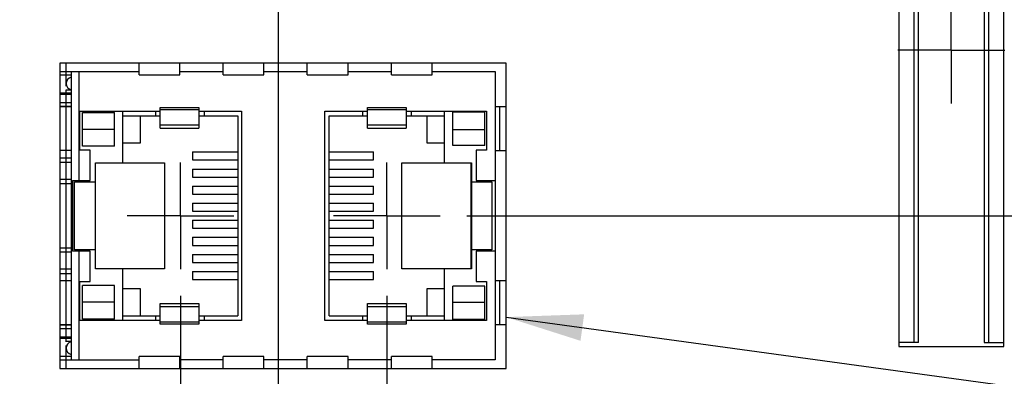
# Model space of a CAD drawing. Header units: inches. Extents: x 0.2 to 16.8, y 0.2 to 10.8.
# Tile 4 of 15: x 7.731 to 10.035, y 5.854 to 6.69. Entities that reach past the tile are written whole.
import ezdxf

# ---------------------------------------------------------------- set-up
doc = ezdxf.new("R2010")
doc.units = ezdxf.units.IN
doc.header["$LTSCALE"] = 0.935
doc.header["$MEASUREMENT"] = 0
doc.linetypes.add('CENTER', pattern=[0.6, 0.375, -0.075, 0.075, -0.075])
doc.layers.get('0').update_dxf_attribs({"linetype": 'CONTINUOUS'})
for name, color, linetype in [('02___PRT_ALL_AXES', 7, 'CONTINUOUS'), ('DATUMCURVES', 7, 'CONTINUOUS'), ('DEFAULT_1', 7, 'CENTER'), ('DETAIL', 7, 'CONTINUOUS'), ('DIMENSIONS', 7, 'CONTINUOUS')]:
    doc.layers.add(name, color=color, linetype=linetype)
doc.styles.get("Standard").update_dxf_attribs({"font": 'txt', "width": 0.8})
doc.dimstyles.new('DIMSTYLE_1', dxfattribs={"dimtxt": 0.125, "dimasz": 0.18, "dimexe": 0.125, "dimexo": 0.0625, "dimgap": 0.09, "dimtad": 0, "dimtih": 1, "dimtoh": 1, "dimdec": 3, "dimzin": 4, "dimdsep": 46, "dimtxsty": 'STANDARD', "dimblk": '_FILLED', "dimblk1": '_FILLED', "dimblk2": '_FILLED', "dimcen": 0.09, "dimadec": 0, "dimazin": 0, "dimtp": 0.01, "dimtm": 0.01, "dimtfac": 1, "dimtdec": 3, "dimtofl": 0, "dimtmove": 0, "dimatfit": 3, "dimldrblk": '_FILLED', "dimfxl": 1, "dimtolj": 1, "dimtzin": 4, "dimarcsym": 0})
doc.dimstyles.get("Standard").update_dxf_attribs({"dimtxt": 0.125, "dimasz": 0.18, "dimexe": 0.125, "dimexo": 0.0625, "dimgap": 0.09, "dimtad": 0, "dimtih": 1, "dimtoh": 1, "dimdec": 3, "dimzin": 4, "dimdsep": 46, "dimtxsty": 'STANDARD', "dimblk": '_FILLED', "dimblk1": '_FILLED', "dimblk2": '_FILLED', "dimcen": 0.09, "dimadec": 0, "dimazin": 0, "dimtol": 1, "dimtp": 0.01, "dimtm": 0.01, "dimtfac": 1, "dimtdec": 3, "dimtofl": 0, "dimtmove": 0, "dimatfit": 3, "dimldrblk": '_FILLED', "dimfxl": 1, "dimtolj": 1, "dimtzin": 4, "dimarcsym": 0})

# ---------------------------------------------------------------- blocks, each defined once
blk = doc.blocks.new('*D3')
at = {"layer": 'DIMENSIONS', "color": 2, "linetype": 'CONTINUOUS'}
blk.add_line((9.1926, 6.9554), (11.0347, 6.9554), dxfattribs=at)
at = {"layer": 'DIMENSIONS', "color": 2, "linetype": 'CONTINUOUS', "insert": (11.0972, 7.0179), "char_height": 0.125, "width": 1.325, "attachment_point": 1, "line_spacing_factor": 0.9}
blk.add_mtext('3.603{\\Ftxt.shx;\\W1.000000;\\H0.125000; }[91.51]', dxfattribs=at)
blk = doc.blocks.new('_FILLED')
at = {"color": 0, "linetype": 'BYBLOCK'}
blk.add_solid([(0, 0), (-1, 0.174), (-1, -0.174)], dxfattribs=at)
blk = doc.blocks.new('*D4')
at = {"layer": 'DIMENSIONS', "color": 2, "linetype": 'CONTINUOUS'}
blk.add_line((8.7775, 6.2304), (11.0347, 6.2304), dxfattribs=at)
at = {"layer": 'DIMENSIONS', "color": 2, "linetype": 'CONTINUOUS', "insert": (11.0972, 6.2929), "char_height": 0.125, "width": 1.225, "attachment_point": 1, "line_spacing_factor": 0.9}
blk.add_mtext('2.878{\\Ftxt.shx;\\W1.000000;\\H0.125000; }[73.1]', dxfattribs=at)
blk = doc.blocks.new('*D13')
at = {"layer": 'DIMENSIONS', "color": 2, "linetype": 'CONTINUOUS'}
blk.add_line((8.1069, 6.0429), (8.1069, 2.4701), dxfattribs=at)
at = {"layer": 'DIMENSIONS', "color": 2, "linetype": 'CONTINUOUS', "insert": (8.0444, 2.4076), "char_height": 0.125, "width": 1.325, "attachment_point": 3, "rotation": 90, "line_spacing_factor": 0.9}
blk.add_mtext('1.717{\\Ftxt.shx;\\W1.000000;\\H0.125000; }[43.62]', dxfattribs=at)
blk = doc.blocks.new('*D14')
at = {"layer": 'DIMENSIONS', "color": 2, "linetype": 'CONTINUOUS'}
blk.add_line((8.59, 6.0429), (8.59, 2.4701), dxfattribs=at)
at = {"layer": 'DIMENSIONS', "color": 2, "linetype": 'CONTINUOUS', "insert": (8.5275, 2.4076), "char_height": 0.125, "width": 1.325, "attachment_point": 3, "rotation": 90, "line_spacing_factor": 0.9}
blk.add_mtext('1.234{\\Ftxt.shx;\\W1.000000;\\H0.125000; }[31.35]', dxfattribs=at)
blk = doc.blocks.new('*D24')
at = {"layer": 'DIMENSIONS', "color": 2, "linetype": 'CONTINUOUS'}
blk.add_line((8.3358, 6.7679), (8.3358, 2.4701), dxfattribs=at)
at = {"layer": 'DIMENSIONS', "color": 2, "linetype": 'CONTINUOUS', "insert": (8.2733, 2.4076), "char_height": 0.125, "width": 1.325, "attachment_point": 3, "rotation": 90, "line_spacing_factor": 0.9}
blk.add_mtext('1.489{\\Ftxt.shx;\\W1.000000;\\H0.125000; }[37.81]', dxfattribs=at)
blk = doc.blocks.new('*D25')
at = {"layer": 'DIMENSIONS', "color": 2, "linetype": 'CONTINUOUS'}
blk.add_line((7.7519, 7.4019), (6.4429, 7.4019), dxfattribs=at)
at = {"layer": 'DIMENSIONS', "color": 2, "linetype": 'CONTINUOUS', "insert": (6.3804, 7.4644), "char_height": 0.125, "width": 1.425, "attachment_point": 3, "line_spacing_factor": 0.9}
blk.add_mtext('4.049{\\Ftxt.shx;\\W1.000000;\\H0.125000; }[102.85]', dxfattribs=at)

msp = doc.modelspace()

# ---------------------------------------------------------------- linework, layer by layer
at = {"color": 7, "linetype": 'CONTINUOUS'}
for p, q in [((9.7884, 7.3124), (9.7884, 5.9244)), ((10.0344, 5.9244), (10.0344, 7.3124)), ((9.8244, 5.9334), (9.8244, 7.3034)), ((9.8344, 5.9334), (9.8344, 7.3034)), ((9.9884, 7.3034), (9.9884, 5.9334)), ((9.9984, 7.3034), (9.9984, 5.9334)), ((7.8244, 6.588), (7.8244, 5.873)), ((8.8694, 6.588), (7.8244, 6.588)), ((8.0103, 6.5604), (8.0103, 6.588)), ((8.1055, 6.5604), (8.1055, 6.588)), ((8.2071, 6.5604), (8.2071, 6.588)), ((8.3024, 6.5604), (8.3024, 6.588)), ((8.404, 6.5604), (8.404, 6.588)), ((8.4992, 6.5604), (8.4992, 6.588)), ((8.6008, 6.5604), (8.6008, 6.588)), ((8.6961, 6.5604), (8.6961, 6.588)), ((8.8694, 5.873), (8.8694, 6.588)), ((7.8244, 6.5682), (8.0103, 6.5682)), ((7.8244, 6.5604), (7.8515, 6.5604)), ((7.8515, 6.5682), (7.8515, 5.8927)), ((7.8692, 6.5682), (7.8692, 6.3131)), ((8.0103, 6.5604), (8.1055, 6.5604)), ((8.1055, 6.5682), (8.2071, 6.5682)), ((8.2071, 6.5604), (8.3024, 6.5604)), ((8.3024, 6.5682), (8.404, 6.5682)), ((8.404, 6.5604), (8.4992, 6.5604)), ((8.4992, 6.5682), (8.6008, 6.5682)), ((8.6008, 6.5604), (8.6961, 6.5604)), ((8.6961, 6.5682), (8.8433, 6.5682)), ((8.8433, 6.5682), (8.8433, 5.8927)), ((7.8394, 6.518), (7.8394, 6.5251)), ((7.8515, 6.5251), (7.8394, 6.5251)), ((7.8515, 6.518), (7.8244, 6.518)), ((7.8515, 6.5145), (7.8244, 6.5145)), ((7.8515, 6.4948), (7.8244, 6.4948)), ((7.8244, 6.487), (7.8515, 6.487)), ((7.8515, 6.4856), (7.8244, 6.4856)), ((7.8387, 6.4856), (7.8387, 6.3832)), ((8.0598, 6.4359), (8.0598, 6.484)), ((8.0598, 6.484), (8.1499, 6.484)), ((8.1499, 6.4788), (8.0598, 6.4788)), ((8.1499, 6.484), (8.1499, 6.4359)), ((8.5448, 6.4359), (8.5448, 6.484)), ((8.5448, 6.484), (8.635, 6.484)), ((8.635, 6.4788), (8.5448, 6.4788)), ((8.635, 6.484), (8.635, 6.4359)), ((8.8694, 6.4856), (8.8433, 6.4856)), ((8.8544, 6.3828), (8.8544, 6.4856)), ((7.8712, 6.3844), (7.8712, 6.4755)), ((7.8712, 6.4755), (8.0598, 6.4755)), ((7.8776, 6.3936), (7.8776, 6.4724)), ((7.8776, 6.4724), (7.9524, 6.4724)), ((7.9524, 6.3936), (7.9524, 6.4724)), ((7.9725, 6.3545), (7.9725, 6.4755)), ((7.9725, 6.4649), (8.0598, 6.4649)), ((8.0126, 6.4649), (8.0126, 6.4005)), ((8.0496, 6.4649), (8.0496, 6.4755)), ((8.1499, 6.4755), (8.2499, 6.4755)), ((8.1499, 6.4649), (8.2414, 6.4649)), ((8.1634, 6.4649), (8.1634, 6.4755)), ((8.2414, 6.4649), (8.2414, 5.996)), ((8.2499, 6.4755), (8.2499, 5.9854)), ((8.4448, 5.9854), (8.4448, 6.4755)), ((8.4448, 6.4755), (8.5448, 6.4755)), ((8.4555, 5.996), (8.4555, 6.4649)), ((8.4555, 6.4649), (8.5448, 6.4649)), ((8.5335, 6.4755), (8.5335, 6.4649)), ((8.635, 6.4755), (8.8236, 6.4755)), ((8.635, 6.4649), (8.7244, 6.4649)), ((8.6473, 6.4755), (8.6473, 6.4649)), ((8.6843, 6.4005), (8.6843, 6.4649)), ((8.7244, 6.4755), (8.7244, 6.3545)), ((8.7445, 6.395), (8.7445, 6.4738)), ((8.7445, 6.4738), (8.8193, 6.4738)), ((8.8193, 6.395), (8.8193, 6.4738)), ((8.8236, 6.4755), (8.8236, 6.3844)), ((7.9524, 6.433), (7.8776, 6.433)), ((8.0598, 6.4438), (8.1499, 6.4438)), ((8.0598, 6.4359), (8.1499, 6.4359)), ((8.5448, 6.4438), (8.635, 6.4438)), ((8.5448, 6.4359), (8.635, 6.4359)), ((8.7445, 6.433), (8.8193, 6.433)), ((7.8956, 6.3844), (7.8712, 6.3844)), ((7.9524, 6.3936), (7.8776, 6.3936)), ((7.8956, 6.3131), (7.8956, 6.3844)), ((8.0126, 6.4005), (7.9725, 6.4005)), ((8.7244, 6.4005), (8.6843, 6.4005)), ((8.8193, 6.395), (8.7445, 6.395)), ((8.7992, 6.3844), (8.7992, 6.3131)), ((8.8236, 6.3844), (8.7992, 6.3844)), ((7.8515, 6.3832), (7.8244, 6.3832)), ((7.8515, 6.3653), (7.8244, 6.3653)), ((8.1355, 6.3801), (8.1355, 6.3612)), ((8.1355, 6.3801), (8.2414, 6.3801)), ((8.1355, 6.3612), (8.2414, 6.3612)), ((8.4555, 6.3801), (8.5592, 6.3801)), ((8.4555, 6.3612), (8.5592, 6.3612)), ((8.5592, 6.3612), (8.5592, 6.3801)), ((8.8694, 6.3828), (8.8433, 6.3828)), ((7.8515, 6.3554), (7.8244, 6.3554)), ((7.9083, 6.1064), (7.9083, 6.3545)), ((7.9083, 6.3545), (8.0697, 6.3545)), ((8.0697, 6.3545), (8.0697, 6.1064)), ((8.1355, 6.3401), (8.1355, 6.3212)), ((8.1355, 6.3401), (8.2414, 6.3401)), ((8.4555, 6.3401), (8.5592, 6.3401)), ((8.5592, 6.3212), (8.5592, 6.3401)), ((8.6251, 6.1064), (8.6251, 6.3545)), ((8.6251, 6.3545), (8.7886, 6.3545)), ((8.7865, 6.3545), (8.7865, 6.1064)), ((8.7886, 6.3545), (8.7886, 6.1064)), ((7.8515, 6.3153), (7.8244, 6.3153)), ((8.1355, 6.3212), (8.2414, 6.3212)), ((8.4555, 6.3212), (8.5592, 6.3212)), ((7.8515, 6.3054), (7.8244, 6.3054)), ((7.8544, 6.3131), (7.8544, 6.1478)), ((7.8544, 6.3131), (7.8956, 6.3131)), ((7.8593, 6.1505), (7.8593, 6.3104)), ((7.8593, 6.3104), (7.9083, 6.3104)), ((8.1355, 6.3001), (8.1355, 6.2812)), ((8.1355, 6.3001), (8.2414, 6.3001)), ((8.4555, 6.3001), (8.5592, 6.3001)), ((8.5592, 6.2812), (8.5592, 6.3001)), ((8.7886, 6.3104), (8.8355, 6.3104)), ((8.7992, 6.3131), (8.8433, 6.3131)), ((8.8355, 6.3104), (8.8355, 6.1505)), ((8.1355, 6.2812), (8.2414, 6.2812)), ((8.4555, 6.2812), (8.5592, 6.2812)), ((8.1355, 6.2601), (8.1355, 6.2412)), ((8.1355, 6.2601), (8.2414, 6.2601)), ((8.4555, 6.2601), (8.5592, 6.2601)), ((8.5592, 6.2412), (8.5592, 6.2601)), ((8.1355, 6.2412), (8.2414, 6.2412)), ((8.4555, 6.2412), (8.5592, 6.2412)), ((8.1355, 6.2201), (8.1355, 6.2012)), ((8.1355, 6.2201), (8.2414, 6.2201)), ((8.1355, 6.2012), (8.2414, 6.2012)), ((8.4555, 6.2201), (8.5592, 6.2201)), ((8.4555, 6.2012), (8.5592, 6.2012)), ((8.5592, 6.2012), (8.5592, 6.2201)), ((8.1355, 6.1801), (8.1355, 6.1612)), ((8.1355, 6.1801), (8.2414, 6.1801)), ((8.4555, 6.1801), (8.5592, 6.1801)), ((8.5592, 6.1612), (8.5592, 6.1801)), ((7.8244, 6.1554), (7.8515, 6.1554)), ((8.1355, 6.1612), (8.2414, 6.1612)), ((8.4555, 6.1612), (8.5592, 6.1612)), ((7.8515, 6.1456), (7.8244, 6.1456)), ((7.8956, 6.1478), (7.8544, 6.1478)), ((7.9083, 6.1505), (7.8593, 6.1505)), ((7.8692, 6.1478), (7.8692, 5.8927)), ((7.8956, 6.0765), (7.8956, 6.1478)), ((8.1355, 6.1401), (8.1355, 6.1212)), ((8.1355, 6.1401), (8.2414, 6.1401)), ((8.4555, 6.1401), (8.5592, 6.1401)), ((8.5592, 6.1212), (8.5592, 6.1401)), ((8.8355, 6.1505), (8.7886, 6.1505)), ((8.7992, 6.1478), (8.7992, 6.0765)), ((8.8433, 6.1478), (8.7992, 6.1478)), ((8.1355, 6.1212), (8.2414, 6.1212)), ((8.4555, 6.1212), (8.5592, 6.1212)), ((7.8515, 6.1054), (7.8244, 6.1054)), ((7.8244, 6.0956), (7.8515, 6.0956)), ((8.0697, 6.1064), (7.9083, 6.1064)), ((7.9725, 5.9854), (7.9725, 6.1064)), ((8.1355, 6.1001), (8.1355, 6.0812)), ((8.1355, 6.1001), (8.2414, 6.1001)), ((8.4555, 6.1001), (8.5592, 6.1001)), ((8.5592, 6.0812), (8.5592, 6.1001)), ((8.7886, 6.1064), (8.6251, 6.1064)), ((8.7244, 6.1064), (8.7244, 5.9854)), ((7.8515, 6.0777), (7.8244, 6.0777)), ((7.8387, 6.0777), (7.8387, 5.9753)), ((7.8712, 5.9854), (7.8712, 6.0765)), ((7.8712, 6.0765), (7.8956, 6.0765)), ((7.8776, 5.9885), (7.8776, 6.0673)), ((7.9524, 6.0673), (7.8776, 6.0673)), ((7.9524, 5.9885), (7.9524, 6.0673)), ((8.1355, 6.0812), (8.2414, 6.0812)), ((8.4555, 6.0812), (8.5592, 6.0812)), ((8.7445, 5.9871), (8.7445, 6.0659)), ((8.8193, 6.0659), (8.7445, 6.0659)), ((8.7992, 6.0765), (8.8236, 6.0765)), ((8.8193, 5.9871), (8.8193, 6.0659)), ((8.8236, 6.0765), (8.8236, 5.9854)), ((8.8694, 6.0781), (8.8433, 6.0781)), ((8.8544, 5.9753), (8.8544, 6.0781)), ((7.9725, 6.0604), (8.0126, 6.0604)), ((8.0126, 6.0604), (8.0126, 5.996)), ((8.6843, 5.996), (8.6843, 6.0604)), ((8.6843, 6.0604), (8.7244, 6.0604)), ((7.9524, 6.0279), (7.8776, 6.0279)), ((8.0598, 5.9769), (8.0598, 6.025)), ((8.0598, 6.025), (8.1499, 6.025)), ((8.1499, 6.0171), (8.0598, 6.0171)), ((8.1499, 6.025), (8.1499, 5.9769)), ((8.5448, 5.9769), (8.5448, 6.025)), ((8.5448, 6.025), (8.635, 6.025)), ((8.635, 6.0171), (8.5448, 6.0171)), ((8.635, 6.025), (8.635, 5.9769)), ((8.7445, 6.0279), (8.8193, 6.0279)), ((7.9725, 5.996), (8.0598, 5.996)), ((8.0496, 5.9854), (8.0496, 5.996)), ((8.1499, 5.996), (8.2414, 5.996)), ((8.1634, 5.9854), (8.1634, 5.996)), ((8.4555, 5.996), (8.5448, 5.996)), ((8.5335, 5.996), (8.5335, 5.9854)), ((8.635, 5.996), (8.7244, 5.996)), ((8.6473, 5.996), (8.6473, 5.9854)), ((7.8515, 5.9753), (7.8244, 5.9753)), ((7.8515, 5.9739), (7.8244, 5.9739)), ((8.0598, 5.9854), (7.8712, 5.9854)), ((7.9524, 5.9885), (7.8776, 5.9885)), ((8.0598, 5.9821), (8.1499, 5.9821)), ((8.1499, 5.9769), (8.0598, 5.9769)), ((8.2499, 5.9854), (8.1499, 5.9854)), ((8.5448, 5.9854), (8.4448, 5.9854)), ((8.5448, 5.9821), (8.635, 5.9821)), ((8.635, 5.9769), (8.5448, 5.9769)), ((8.8236, 5.9854), (8.635, 5.9854)), ((8.8193, 5.9871), (8.7445, 5.9871)), ((8.8694, 5.9753), (8.8433, 5.9753)), ((7.8244, 5.9661), (7.8515, 5.9661)), ((7.8515, 5.9464), (7.8244, 5.9464)), ((7.8515, 5.9428), (7.8244, 5.9428)), ((7.8394, 5.9358), (7.8394, 5.9428)), ((7.8515, 5.9358), (7.8394, 5.9358)), ((9.8344, 5.9334), (9.7884, 5.9334)), ((9.7884, 5.9244), (10.0344, 5.9244)), ((9.9884, 5.9334), (10.0344, 5.9334)), ((7.8515, 5.9005), (7.8244, 5.9005)), ((8.0103, 5.873), (8.0103, 5.9005)), ((8.1055, 5.9005), (8.0103, 5.9005)), ((8.1055, 5.873), (8.1055, 5.9005)), ((8.2071, 5.873), (8.2071, 5.9005)), ((8.3024, 5.9005), (8.2071, 5.9005)), ((8.3024, 5.873), (8.3024, 5.9005)), ((8.404, 5.873), (8.404, 5.9005)), ((8.4992, 5.9005), (8.404, 5.9005)), ((8.4992, 5.873), (8.4992, 5.9005)), ((8.6008, 5.873), (8.6008, 5.9005)), ((8.6961, 5.9005), (8.6008, 5.9005)), ((8.6961, 5.873), (8.6961, 5.9005)), ((7.8244, 5.8927), (8.0103, 5.8927)), ((8.2071, 5.8927), (8.1055, 5.8927)), ((8.404, 5.8927), (8.3024, 5.8927)), ((8.6008, 5.8927), (8.4992, 5.8927)), ((8.8433, 5.8927), (8.6961, 5.8927)), ((7.8244, 5.873), (8.8694, 5.873))]:
    msp.add_line(p, q, dxfattribs=at)
for centre in [(7.8544, 6.5405), (7.8544, 5.9204)]:
    msp.add_arc(centre, 0.015, 101.4691, 258.5307, dxfattribs=at)
at = {"layer": '02___PRT_ALL_AXES', "color": 7, "linetype": 'CENTER'}
for q in [(9.9114, 6.7435), (9.7863, 6.6184), (10.0365, 6.6184), (9.9114, 6.4933)]:
    msp.add_line((9.9114, 6.6184), q, dxfattribs=at)
at = {"layer": 'DATUMCURVES', "color": 4, "linetype": 'CONTINUOUS'}
for p, q in [((7.8394, 6.5344), (7.8394, 6.588)), ((7.8394, 5.9354), (7.8394, 6.5255)), ((7.8394, 5.873), (7.8394, 5.9265))]:
    msp.add_line(p, q, dxfattribs=at)
at = {"layer": 'DEFAULT_1', "color": 7, "linetype": 'CENTER'}
for p, q in [((8.1069, 6.2304), (8.1069, 6.3554)), ((8.59, 6.2304), (8.59, 6.3554)), ((8.1069, 6.2304), (7.9819, 6.2304)), ((8.1069, 6.2304), (8.1069, 6.1054)), ((8.1069, 6.2304), (8.2319, 6.2304)), ((8.59, 6.2304), (8.465, 6.2304)), ((8.59, 6.2304), (8.59, 6.1054)), ((8.59, 6.2304), (8.715, 6.2304))]:
    msp.add_line(p, q, dxfattribs=at)

# ---------------------------------------------------------------- dimensions: what is measured, and where the dimension line sits
at = {"layer": 'DIMENSIONS', "color": 2, "linetype": 'CONTINUOUS'}
for feature_location, offset, dtype, origin, picture, middle in [((7.7519, 7.4019), (-1.309, 0), 0, (7.8144, 3.3526), '*D25', (5.6679, 7.4019)), ((9.1926, 6.9554), (1.8421, 0), 0, (9.1301, 3.3526), '*D3', (11.7597, 6.9554)), ((8.3358, 6.7679), (0, -4.2978), 1, (9.8244, 6.8304), '*D24', (8.3358, 1.7451)), ((8.7775, 6.2304), (2.2572, 0), 0, (8.715, 3.3526), '*D4', (11.7097, 6.2304)), ((8.10691, 6.04294), (0, -3.57283), 1, (9.82439, 6.10544), '*D13', (8.10691, 1.74511)), ((8.59, 6.0429), (0, -3.5728), 1, (9.8244, 6.1054), '*D14', (8.59, 1.7451))]:
    dim = msp.add_ordinate_dim(feature_location=feature_location, offset=offset, dtype=dtype, origin=origin, dimstyle='DIMSTYLE_1', override={"dimtad": 1, "dimtih": 0, "dimtoh": 0}, dxfattribs=at)
    dim.commit()
    dim.dimension.update_dxf_attribs({"geometry": picture, "text_midpoint": middle})

# ---------------------------------------------------------------- leaders
at = {"layer": 'DETAIL', "color": 2, "linetype": 'CONTINUOUS'}
msp.add_leader([(8.8694, 5.9931), (11.0684, 5.6906), (11.2484, 5.6906)], dimstyle='STANDARD', override={"dimtad": 0}, dxfattribs=at)

doc.saveas('drawing.dxf')
